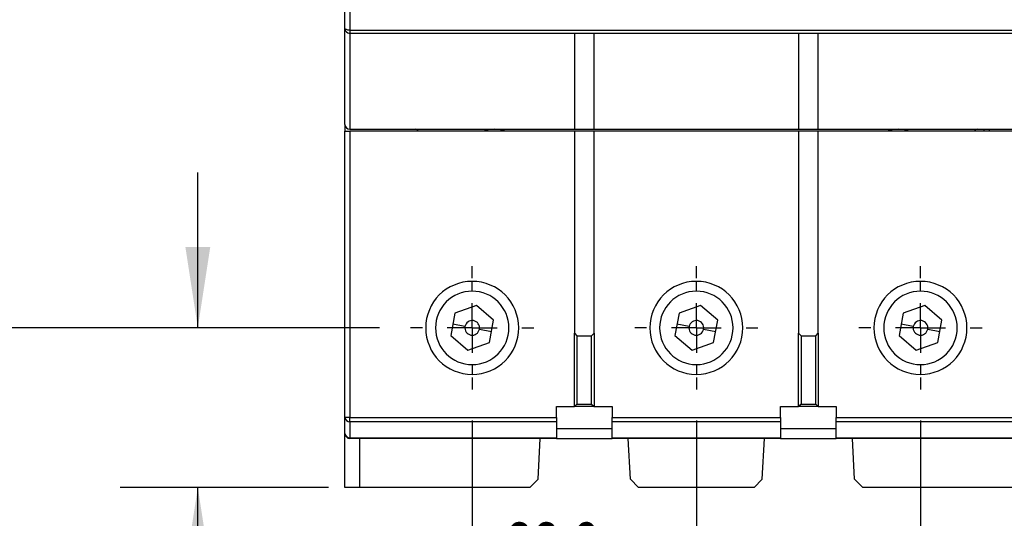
# Model space of a CAD drawing. Header units: millimetres. Extents: x 0 to 699, y 0 to 540.
# Tile 3 of 16: x 80 to 180, y 118 to 169. Entities that reach past the tile are written whole.
import ezdxf

# ---------------------------------------------------------------- set-up
doc = ezdxf.new("R2010")
doc.units = ezdxf.units.MM
doc.header["$LTSCALE"] = 2.5
doc.linetypes.add('CENTERX2', pattern=[20.32, 12.7, -2.54, 2.54, -2.54])
doc.layers.add('CENTER', color=40, linetype='CENTERX2')
doc.layers.add('DIMENSIONS', color=140, linetype='Continuous', lineweight=25)
doc.styles.add('SLDTEXTSTYLE0', font='TXT', dxfattribs={"width": 0.7})
doc.dimstyles.new('SLDDIMSTYLE0', dxfattribs={"dimtxt": 5.39502, "dimasz": 8.255, "dimexe": 0, "dimexo": 0.0625, "dimgap": 1.348755, "dimtad": 0, "dimtih": 1, "dimtoh": 1, "dimdec": 1, "dimrnd": 1e-09, "dimzin": 12, "dimdsep": 46, "dimtxsty": 'SLDTEXTSTYLE0', "dimsah": 1, "dimcen": 0.09, "dimadec": 0, "dimazin": 3, "dimtfac": 1, "dimtdec": 1, "dimtmove": 0, "dimatfit": 0, "dimfxl": 0, "dimfrac": 2, "dimtolj": 1, "dimtzin": 12, "dimarcsym": 0})
doc.dimstyles.new('SLDDIMSTYLE1', dxfattribs={"dimtxt": 5.39502, "dimasz": 8.255, "dimexe": 0, "dimexo": 0.0625, "dimgap": 1.348755, "dimtad": 0, "dimtih": 1, "dimtoh": 1, "dimdec": 1, "dimrnd": 1e-09, "dimzin": 12, "dimdsep": 46, "dimtxsty": 'SLDTEXTSTYLE0', "dimsah": 1, "dimcen": 0.09, "dimadec": 0, "dimazin": 3, "dimtfac": 1, "dimtdec": 1, "dimtofl": 0, "dimtmove": 0, "dimatfit": 3, "dimfxl": 0, "dimfrac": 2, "dimtolj": 1, "dimtzin": 12, "dimarcsym": 0})
doc.dimstyles.new('SLDDIMSTYLE2', dxfattribs={"dimtxt": 5.39502, "dimasz": 8.255, "dimexe": 0, "dimexo": 0.0625, "dimgap": 1.348755, "dimtad": 0, "dimtih": 1, "dimtoh": 1, "dimdec": 1, "dimrnd": 1e-09, "dimzin": 4, "dimdsep": 46, "dimtxsty": 'SLDTEXTSTYLE0', "dimsah": 1, "dimcen": 0.09, "dimadec": 0, "dimazin": 1, "dimtfac": 1, "dimtdec": 1, "dimtofl": 0, "dimtmove": 0, "dimatfit": 3, "dimfxl": 0, "dimfrac": 2, "dimtolj": 1, "dimtzin": 12, "dimarcsym": 0})

# ---------------------------------------------------------------- blocks, each defined once
blk = doc.blocks.new('_D')
at = {"layer": 'DIMENSIONS'}
for p, q in [((198.75, 216.33), (198.75, 232.2)), ((172.06, 216.33), (206.69, 216.33)), ((190.74, 195.76), (188.93, 195.76)), ((188.93, 195.76), (188.93, 187.19)), ((206.77, 195.76), (208.58, 195.76)), ((208.58, 195.76), (208.58, 187.19)), ((188.93, 187.19), (190.74, 187.19)), ((208.58, 187.19), (206.77, 187.19)), ((172.06, 175.19), (206.69, 175.19)), ((198.75, 175.19), (198.75, 159.32))]:
    blk.add_line(p, q, dxfattribs=at)
for points in [[(198.75, 216.33), (200.02, 224.58), (197.48, 224.58)], [(198.75, 175.19), (197.48, 166.94), (200.02, 166.94)]]:
    blk.add_solid(points, dxfattribs=at)
at = {"layer": 'DIMENSIONS', "char_height": 5.292, "attachment_point": 1, "style": 'SLDTEXTSTYLE0'}
for s, insert in [('41.1', (190.74, 203.79)), ('1.62', (190.74, 194.01))]:
    blk.add_mtext(s, dxfattribs=dict(at, insert=insert))
blk = doc.blocks.new('_D_1')
at = {"layer": 'DIMENSIONS'}
for p, q in [((125.81, 128.31), (125.81, 101.91)), ((148.71, 128.31), (148.71, 101.91)), ((125.81, 109.85), (109.94, 109.85)), ((129.24, 109.85), (127.43, 109.85)), ((127.43, 109.85), (127.43, 101.27)), ((145.28, 109.85), (147.09, 109.85)), ((147.09, 109.85), (147.09, 101.27)), ((148.71, 109.85), (164.59, 109.85)), ((127.43, 101.27), (129.24, 101.27)), ((147.09, 101.27), (145.28, 101.27))]:
    blk.add_line(p, q, dxfattribs=at)
for points in [[(125.81, 109.85), (117.56, 111.12), (117.56, 108.58)], [(148.71, 109.85), (156.97, 108.58), (156.97, 111.12)]]:
    blk.add_solid(points, dxfattribs=at)
at = {"layer": 'DIMENSIONS', "char_height": 5.292, "attachment_point": 1, "style": 'SLDTEXTSTYLE0'}
for s, insert in [('22.9', (129.24, 117.88)), ('0.90', (129.24, 108.09))]:
    blk.add_mtext(s, dxfattribs=dict(at, insert=insert))
blk = doc.blocks.new('_D_2')
at = {"layer": 'DIMENSIONS'}
for p, q in [((125.81, 128.31), (125.81, 81.25)), ((171.61, 128.31), (171.61, 81.25)), ((125.81, 89.19), (133.38, 89.19)), ((140.69, 89.19), (138.88, 89.19)), ((138.88, 89.19), (138.88, 80.61)), ((156.73, 89.19), (158.54, 89.19)), ((158.54, 89.19), (158.54, 80.61)), ((171.61, 89.19), (164.04, 89.19)), ((138.88, 80.61), (140.69, 80.61)), ((158.54, 80.61), (156.73, 80.61))]:
    blk.add_line(p, q, dxfattribs=at)
for points in [[(125.81, 89.19), (134.07, 87.92), (134.07, 90.46)], [(171.61, 89.19), (163.36, 90.46), (163.36, 87.92)]]:
    blk.add_solid(points, dxfattribs=at)
at = {"layer": 'DIMENSIONS', "char_height": 5.292, "attachment_point": 1, "style": 'SLDTEXTSTYLE0'}
for s, insert in [('45.8', (140.69, 97.22)), ('1.80', (140.69, 87.44))]:
    blk.add_mtext(s, dxfattribs=dict(at, insert=insert))
blk = doc.blocks.new('_D_4')
at = {"layer": 'DIMENSIONS'}
for p, q in [((116.35, 253.77), (58.12, 253.77)), ((66.06, 253.77), (66.06, 205.56)), ((58.05, 195.77), (56.23, 195.77)), ((56.23, 195.77), (56.23, 187.2)), ((74.08, 195.77), (75.89, 195.77)), ((75.89, 195.77), (75.89, 187.2)), ((56.23, 187.2), (58.05, 187.2)), ((75.89, 187.2), (74.08, 187.2)), ((66.06, 137.77), (66.06, 185.99)), ((116.35, 137.77), (58.12, 137.77))]:
    blk.add_line(p, q, dxfattribs=at)
for points in [[(66.06, 253.77), (64.79, 245.52), (67.33, 245.52)], [(66.06, 137.77), (67.33, 146.03), (64.79, 146.03)]]:
    blk.add_solid(points, dxfattribs=at)
at = {"layer": 'DIMENSIONS', "char_height": 5.292, "attachment_point": 1, "style": 'SLDTEXTSTYLE0'}
for s, insert in [('116.0', (55.8, 203.8)), ('4.57', (58.05, 194.02))]:
    blk.add_mtext(s, dxfattribs=dict(at, insert=insert))
blk = doc.blocks.new('_D_6')
at = {"layer": 'DIMENSIONS'}
for p, q in [((97.78, 137.77), (97.78, 153.65)), ((116.35, 137.77), (89.84, 137.77)), ((111.14, 121.47), (89.84, 121.47)), ((97.78, 109.85), (97.78, 121.47)), ((63.35, 109.85), (61.54, 109.85)), ((61.54, 109.85), (61.54, 101.27)), ((79.38, 109.85), (81.19, 109.85)), ((81.19, 109.85), (81.19, 101.27)), ((89.11, 109.85), (97.78, 109.85)), ((61.54, 101.27), (63.35, 101.27)), ((81.19, 101.27), (79.38, 101.27))]:
    blk.add_line(p, q, dxfattribs=at)
for points in [[(97.78, 137.77), (99.05, 146.03), (96.51, 146.03)], [(97.78, 121.47), (96.51, 113.22), (99.05, 113.22)]]:
    blk.add_solid(points, dxfattribs=at)
at = {"layer": 'DIMENSIONS', "char_height": 5.292, "attachment_point": 1, "style": 'SLDTEXTSTYLE0'}
for s, insert in [('16.3', (63.35, 117.88)), ('0.64', (63.35, 108.09))]:
    blk.add_mtext(s, dxfattribs=dict(at, insert=insert))
blk = doc.blocks.new('SW_CENTERMARKSYMBOL_9')
at = {"layer": 'CENTER', "color": 0}
for p, q in [((0, 5.08), (0, 6.29)), ((0, 0), (0, 2.54)), ((-5.08, 0), (-6.29, 0)), ((0, 0), (-2.54, 0)), ((0, 0), (0, -2.54)), ((0, 0), (2.54, 0)), ((5.08, 0), (6.29, 0)), ((0, -5.08), (0, -6.29))]:
    blk.add_line(p, q, dxfattribs=at)
blk = doc.blocks.new('SW_CENTERMARKSYMBOL_10')
at = {"layer": 'CENTER', "color": 0}
for p, q in [((0, 5.08), (0, 6.29)), ((0, 0), (0, 2.54)), ((-5.08, 0), (-6.29, 0)), ((0, 0), (-2.54, 0)), ((0, 0), (0, -2.54)), ((0, 0), (2.54, 0)), ((5.08, 0), (6.29, 0)), ((0, -5.08), (0, -6.29))]:
    blk.add_line(p, q, dxfattribs=at)
blk = doc.blocks.new('SW_CENTERMARKSYMBOL_11')
at = {"layer": 'CENTER', "color": 0}
for p, q in [((0, 5.08), (0, 6.29)), ((0, 0), (0, 2.54)), ((-5.08, 0), (-6.29, 0)), ((0, 0), (-2.54, 0)), ((0, 0), (0, -2.54)), ((0, 0), (2.54, 0)), ((5.08, 0), (6.29, 0)), ((0, -5.08), (0, -6.29))]:
    blk.add_line(p, q, dxfattribs=at)

msp = doc.modelspace()

# ---------------------------------------------------------------- linework, layer by layer
for p, q in [((112.81, 168.37), (112.81, 171.96)), ((113.31, 171.87), (113.31, 168.2)), ((112.81, 158.57), (112.81, 168.37)), ((113.31, 168.2), (184.11, 168.2)), ((113.31, 168.2), (113.31, 167.87)), ((184.11, 167.87), (113.31, 167.87)), ((113.31, 167.87), (113.31, 158.07)), ((136.26, 167.87), (136.26, 158.07)), ((138.26, 158.07), (138.26, 167.87)), ((159.16, 167.87), (159.16, 158.07)), ((161.16, 158.07), (161.16, 167.87)), ((112.81, 158.57), (112.81, 157.87)), ((113.31, 158.07), (136.26, 158.07)), ((136.26, 158.07), (138.26, 158.07)), ((138.26, 158.07), (159.16, 158.07)), ((159.16, 158.07), (161.16, 158.07)), ((161.16, 158.07), (184.11, 158.07)), ((178.11, 157.87), (178.11, 158.07)), ((178.61, 158.07), (178.61, 157.87)), ((112.81, 128.61), (112.81, 157.87)), ((112.81, 157.87), (113.31, 157.87)), ((113.31, 157.87), (113.31, 128.61)), ((136.26, 157.87), (113.31, 157.87)), ((136.26, 157.87), (136.26, 137.22)), ((138.26, 157.87), (136.26, 157.87)), ((159.16, 157.87), (138.26, 157.87)), ((138.26, 137.22), (138.26, 157.87)), ((159.16, 157.87), (159.16, 137.22)), ((161.16, 157.87), (159.16, 157.87)), ((184.11, 157.87), (161.16, 157.87)), ((161.16, 137.22), (161.16, 157.87)), ((125.81, 141.52), (125.81, 142.52)), ((148.71, 141.52), (148.71, 142.52)), ((171.61, 141.52), (171.61, 142.52)), ((126.24, 140.05), (124.05, 139.28)), ((128, 138.54), (126.24, 140.05)), ((149.14, 140.05), (146.95, 139.28)), ((150.9, 138.54), (149.14, 140.05)), ((172.04, 140.05), (169.85, 139.28)), ((173.8, 138.54), (172.04, 140.05)), ((124.05, 139.28), (123.62, 137)), ((146.95, 139.28), (146.52, 137)), ((169.85, 139.28), (169.42, 137)), ((125.07, 137.91), (123.83, 138.14)), ((127.57, 136.26), (128, 138.54)), ((147.97, 137.91), (146.73, 138.14)), ((150.47, 136.26), (150.9, 138.54)), ((170.87, 137.91), (169.63, 138.14)), ((173.37, 136.26), (173.8, 138.54)), ((123.62, 137), (125.38, 135.49)), ((126.55, 137.63), (127.79, 137.4)), ((136.26, 129.72), (136.26, 137.22)), ((136.26, 137.22), (136.51, 136.97)), ((136.51, 136.97), (136.51, 129.97)), ((136.51, 136.97), (138.01, 136.97)), ((138.01, 136.97), (138.26, 137.22)), ((138.01, 129.97), (138.01, 136.97)), ((138.26, 137.22), (138.26, 129.72)), ((146.52, 137), (148.28, 135.49)), ((149.45, 137.63), (150.69, 137.4)), ((159.16, 129.72), (159.16, 137.22)), ((159.16, 137.22), (159.41, 136.97)), ((159.41, 136.97), (159.41, 129.97)), ((159.41, 136.97), (160.91, 136.97)), ((160.91, 136.97), (161.16, 137.22)), ((160.91, 129.97), (160.91, 136.97)), ((161.16, 137.22), (161.16, 129.72)), ((169.42, 137), (171.18, 135.49)), ((172.35, 137.63), (173.59, 137.4)), ((125.38, 135.49), (127.57, 136.26)), ((148.28, 135.49), (150.47, 136.26)), ((171.18, 135.49), (173.37, 136.26)), ((125.81, 134.02), (125.81, 133.02)), ((148.71, 134.02), (148.71, 133.02)), ((171.61, 134.02), (171.61, 133.02)), ((136.51, 129.97), (136.26, 129.72)), ((136.51, 129.97), (138.01, 129.97)), ((138.01, 129.97), (138.26, 129.72)), ((159.41, 129.97), (159.16, 129.72)), ((159.41, 129.97), (160.91, 129.97)), ((160.91, 129.97), (161.16, 129.72)), ((134.41, 128.61), (134.41, 129.72)), ((134.41, 129.72), (136.26, 129.72)), ((138.26, 129.72), (136.26, 129.72)), ((138.26, 129.72), (140.11, 129.72)), ((140.11, 129.72), (140.11, 128.61)), ((157.31, 128.61), (157.31, 129.72)), ((157.31, 129.72), (159.16, 129.72)), ((161.16, 129.72), (159.16, 129.72)), ((161.16, 129.72), (163.01, 129.72)), ((163.01, 129.72), (163.01, 128.61)), ((113.31, 128.61), (112.81, 128.61)), ((112.81, 126.97), (112.81, 128.61)), ((113.31, 128.18), (113.31, 128.61)), ((113.31, 128.61), (134.41, 128.61)), ((134.41, 128.18), (113.31, 128.18)), ((113.31, 128.18), (113.31, 126.54)), ((134.41, 128.61), (134.41, 128.18)), ((134.41, 128.18), (134.41, 126.54)), ((140.11, 128.61), (157.31, 128.61)), ((140.11, 128.18), (140.11, 128.61)), ((157.31, 128.18), (140.11, 128.18)), ((140.11, 126.54), (140.11, 128.18)), ((157.31, 128.61), (157.31, 128.18)), ((157.31, 128.18), (157.31, 126.54)), ((163.01, 128.61), (184.11, 128.61)), ((163.01, 128.18), (163.01, 128.61)), ((184.11, 128.18), (163.01, 128.18)), ((163.01, 126.54), (163.01, 128.18)), ((112.81, 121.47), (112.81, 126.97)), ((134.41, 127.47), (140.11, 127.47)), ((157.31, 127.47), (163.01, 127.47)), ((113.31, 126.54), (134.41, 126.54)), ((113.31, 126.54), (113.31, 126.47)), ((134.41, 126.47), (113.31, 126.47)), ((114.31, 126.47), (114.31, 121.47)), ((132.55, 122.32), (132.77, 126.47)), ((134.41, 126.54), (134.41, 126.47)), ((134.41, 126.47), (140.11, 126.47)), ((140.11, 126.54), (157.31, 126.54)), ((140.11, 126.47), (140.11, 126.54)), ((157.31, 126.47), (140.11, 126.47)), ((141.97, 122.32), (141.75, 126.47)), ((155.45, 122.32), (155.67, 126.47)), ((157.31, 126.54), (157.31, 126.47)), ((157.31, 126.47), (163.01, 126.47)), ((163.01, 126.54), (184.11, 126.54)), ((163.01, 126.47), (163.01, 126.54)), ((184.36, 126.47), (163.01, 126.47)), ((164.87, 122.32), (164.65, 126.47)), ((131.71, 121.47), (132.55, 122.32)), ((141.97, 122.32), (142.81, 121.47)), ((154.61, 121.47), (155.45, 122.32)), ((164.87, 122.32), (165.71, 121.47)), ((114.31, 121.47), (112.81, 121.47)), ((131.71, 121.47), (114.31, 121.47)), ((154.61, 121.47), (142.81, 121.47)), ((183.11, 121.47), (165.71, 121.47))]:
    msp.add_line(p, q)
at = {"flags": 128}
for points in [[(113.31, 168.2), (113.21, 168.2), (113.12, 168.21), (113.03, 168.23), (112.96, 168.25), (112.89, 168.28), (112.85, 168.31), (112.82, 168.34), (112.81, 168.37)], [(128.09, 158.07), (127.4, 158.01), (126.92, 157.87)], [(129.25, 157.87), (128.73, 158.01), (128.09, 158.07)], [(169.34, 158.07), (168.69, 158.01), (168.17, 157.87)], [(170.5, 157.87), (170.02, 158.01), (169.34, 158.07)]]:
    msp.add_lwpolyline(points, dxfattribs=at)
for centre, radius, start, end in [((113.31, 168.37), 0.5, 180, 270), ((113.31, 158.57), 0.5, 180, 270), ((119.99, 157.67), 0.4, 30, 90), ((177.43, 157.67), 0.4, 90, 150), ((125.81, 137.77), 4.75, 90, 270), ((125.81, 137.77), 4.75, 270, 90), ((148.71, 137.77), 4.75, 90, 270), ((148.71, 137.77), 4.75, 270, 90), ((171.61, 137.77), 4.75, 90, 270), ((171.61, 137.77), 4.75, 270, 90), ((125.81, 137.77), 3.75, 90, 270), ((125.81, 137.77), 3.75, 270, 90), ((148.71, 137.77), 3.75, 90, 270), ((148.71, 137.77), 3.75, 270, 90), ((171.61, 137.77), 3.75, 90, 270), ((171.61, 137.77), 3.75, 270, 90), ((125.81, 137.77), 0.75, 169.3651, 349.3651), ((125.81, 137.77), 0.75, 349.3651, 169.3651), ((148.71, 137.77), 0.75, 169.3651, 349.3651), ((148.71, 137.77), 0.75, 349.3651, 169.3651), ((171.61, 137.77), 0.75, 169.3651, 349.3651), ((171.61, 137.77), 0.75, 349.3651, 169.3651), ((113.28, 128.65), 0.47, 184.4019, 273.8113), ((113.28, 127.01), 0.47, 184.4019, 273.8113), ((113.31, 126.97), 0.5, 180, 270)]:
    msp.add_arc(centre, radius, start, end)

# ---------------------------------------------------------------- block references
at = {"layer": 'CENTER'}
for name, p in [('SW_CENTERMARKSYMBOL_9', (125.81, 137.77)), ('SW_CENTERMARKSYMBOL_10', (148.71, 137.77)), ('SW_CENTERMARKSYMBOL_11', (171.61, 137.77))]:
    msp.add_blockref(name, p, dxfattribs=at)

# ---------------------------------------------------------------- dimensions: what is measured, and where the dimension line sits
at = {"layer": 'DIMENSIONS'}
for base, p1, p2, dimstyle, picture, middle in [((66.06, 137.77), (119.52, 253.77), (119.52, 137.77), 'SLDDIMSTYLE2', '_D_4', (66.06, 195.77)), ((198.75, 175.19), (168.89, 216.33), (168.89, 175.19), 'SLDDIMSTYLE0', '_D', (198.75, 195.76)), ((97.78, 137.77), (114.31, 121.47), (119.52, 137.77), 'SLDDIMSTYLE0', '_D_6', (97.78, 109.85))]:
    dim = msp.add_linear_dim(base=base, p1=p1, p2=p2, angle=90, dimstyle=dimstyle, dxfattribs=at)
    dim.commit()
    dim.dimension.update_dxf_attribs({"geometry": picture, "text_midpoint": middle, "dimtype": 160})
for base, p1, p2, dimstyle, picture, middle in [((148.71, 109.85), (125.81, 131.48), (148.71, 131.48), 'SLDDIMSTYLE0', '_D_1', (137.26, 109.85)), ((125.81, 89.19), (171.61, 131.48), (125.81, 131.48), 'SLDDIMSTYLE1', '_D_2', (148.71, 89.19))]:
    dim = msp.add_linear_dim(base=base, p1=p1, p2=p2, dimstyle=dimstyle, dxfattribs=at)
    dim.commit()
    dim.dimension.update_dxf_attribs({"geometry": picture, "text_midpoint": middle, "dimtype": 160})

doc.saveas('drawing.dxf')
